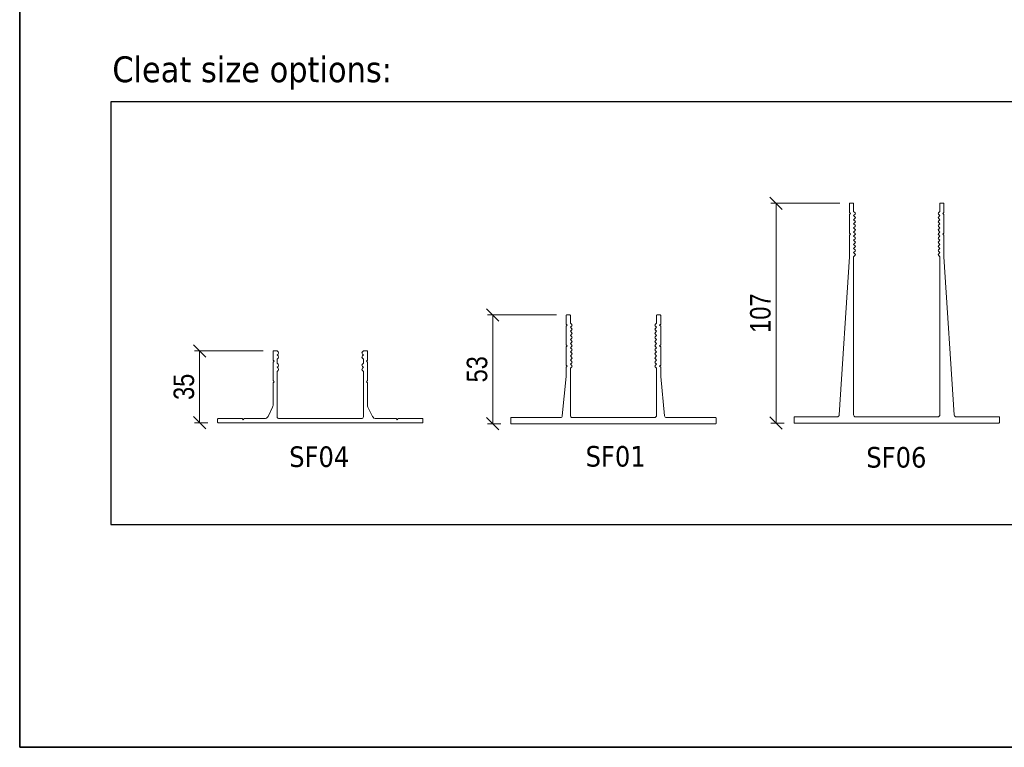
# Model space of a CAD drawing. Header units: millimetres. Extents: x 15 to 3247, y -45 to 876.
# Tile 1 of 12: x 15 to 303, y 15 to 228. Entities that reach past the tile are written whole.
import ezdxf

# ---------------------------------------------------------------- set-up
doc = ezdxf.new("R2010")
doc.units = ezdxf.units.MM
doc.header["$LTSCALE"] = 3
doc.layers.get('0').update_dxf_attribs({"lineweight": 18, "true_color": 0x2a2a2a})
for name, color, linetype, lineweight in [('Border (ISO)', 7, 'Continuous', 35), ('Dimension (ISO)', 7, 'Continuous', 5), ('Sketch Geometry (ISO)', 7, 'Continuous', 25), ('Symbol (ISO)', 7, 'Continuous', 25), ('Visible (ISO)', 7, 'Continuous', 13)]:
    doc.layers.add(name, color=color, linetype=linetype, lineweight=lineweight)
doc.styles.add('_Text_Narrow_Small', font='ARIALN.TTF')
doc.styles.add('Note Text (ISO)', font='tahoma.ttf')
doc.styles.add('Text Style41', font='tahoma.ttf')
doc.dimstyles.new('_Dim-20', dxfattribs={"dimscale": 3, "dimtxt": 2, "dimasz": 1.2, "dimexe": 0.5, "dimexo": 1, "dimgap": 0.5, "dimtad": 1, "dimdec": 1, "dimrnd": 1e-08, "dimdsep": 46, "dimtxsty": '_Text_Narrow_Small', "dimblk": 'OBLIQUE', "dimcen": 0.09, "dimclrd": 256, "dimclre": 256, "dimclrt": 256, "dimadec": 1, "dimazin": 0, "dimtfac": 10, "dimtdec": 0, "dimtmove": 0, "dimatfit": 3, "dimldrblk": 'Filled-1', "dimfxl": 1, "dimtolj": 1, "dimlwd": 0, "dimlwe": 0, "dimarcsym": 0})

# ---------------------------------------------------------------- blocks, each defined once
blk = doc.blocks.new('Borders Border')
at = {"layer": 'Border (ISO)'}
for p, q in [((5, 5), (5, 292)), ((415, 5), (5, 5))]:
    blk.add_line(p, q, dxfattribs=at)
blk = doc.blocks.new('_Oblique')
at = {"color": 0, "linetype": 'ByBlock', "lineweight": -2}
blk.add_line((-0.5, -0.5), (0.5, 0.5), dxfattribs=at)
blk = doc.blocks.new('*D42')
at = {"layer": 'Defpoints', "color": 0, "transparency": 16777216}
for p in [(257.68, 173.92), (236.08, 109.72), (241.48, 109.72)]:
    blk.add_point(p, dxfattribs=at)
at = {"layer": 'Dimension (ISO)', "lineweight": 0, "transparency": 16777216}
for p, q in [((254.68, 173.92), (234.58, 173.92)), ((236.08, 173.92), (236.08, 109.72)), ((238.48, 109.72), (234.58, 109.72))]:
    blk.add_line(p, q, dxfattribs=at)
at = {"layer": 'Dimension (ISO)', "lineweight": 0, "transparency": 16777216, "xscale": 3.600000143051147, "yscale": 3.600000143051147, "zscale": 3.600000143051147}
for p, rotation in [((236.08, 173.92), 90), ((236.08, 109.72), 270)]:
    blk.add_blockref('_Oblique', p, dxfattribs=dict(at, rotation=rotation))
at = {"layer": 'Dimension (ISO)', "lineweight": 5, "transparency": 16777216, "insert": (231.52, 141.82), "char_height": 6, "attachment_point": 5, "rotation": 90, "style": '_Text_Narrow_Small'}
blk.add_mtext('\\A1;107', dxfattribs=at)
blk = doc.blocks.new('Filled-1')
at = {"color": 0}
for p, q in [((0, 0), (-1, 0.167)), ((-1, 0.167), (-1, -0.167)), ((-1, 0), (0, 0)), ((-1, -0.167), (0, 0))]:
    blk.add_line(p, q, dxfattribs=at)
at = {"color": 0, "flags": 128}
blk.add_lwpolyline([(-1, -0.167), (0, 0), (-1, 0.167), (-1, -0.167)], dxfattribs=at)
at = {"color": 0}
blk.add_solid([(-1, -0.167), (0, 0), (-1, 0.167), (-1, -0.167)], dxfattribs=at)
blk = doc.blocks.new('MyDek_CleatSizeOptions')
at = {"layer": 'Sketch Geometry (ISO)'}
for p, q in [((65.999, 21.294), (-65.999, 21.294)), ((-65.999, 21.294), (-65.999, -21.294)), ((-65.999, -21.294), (65.999, -21.294))]:
    blk.add_line(p, q, dxfattribs=at)
at = {"layer": 'Symbol (ISO)', "insert": (-65.866, 25.868), "char_height": 2.6, "attachment_point": 1, "style": 'Note Text (ISO)'}
blk.add_mtext('\\fTahoma|b0|i0;\\H2.6000;Cleat size options:', dxfattribs=at)
blk = doc.blocks.new('*D43')
at = {"layer": 'Defpoints', "color": 0, "transparency": 16777216}
for p in [(174.88, 141.32), (153.28, 109.52), (158.68, 109.52)]:
    blk.add_point(p, dxfattribs=at)
at = {"layer": 'Dimension (ISO)', "lineweight": 0, "transparency": 16777216}
for p, q in [((171.88, 141.32), (151.78, 141.32)), ((153.28, 141.32), (153.28, 109.52)), ((155.68, 109.52), (151.78, 109.52))]:
    blk.add_line(p, q, dxfattribs=at)
at = {"layer": 'Dimension (ISO)', "lineweight": 0, "transparency": 16777216, "xscale": 3.600000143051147, "yscale": 3.600000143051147, "zscale": 3.600000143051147}
for p, rotation in [((153.28, 141.32), 90), ((153.28, 109.52), 270)]:
    blk.add_blockref('_Oblique', p, dxfattribs=dict(at, rotation=rotation))
at = {"layer": 'Dimension (ISO)', "lineweight": 5, "transparency": 16777216, "insert": (148.71, 125.42), "char_height": 6, "attachment_point": 5, "rotation": 90, "style": '_Text_Narrow_Small'}
blk.add_mtext('\\A1;53', dxfattribs=at)
blk = doc.blocks.new('*D44')
at = {"layer": 'Defpoints', "color": 0, "transparency": 16777216}
for p in [(89.17, 130.81), (67.57, 109.81), (72.97, 109.81)]:
    blk.add_point(p, dxfattribs=at)
at = {"layer": 'Dimension (ISO)', "lineweight": 0, "transparency": 16777216}
for p, q in [((86.17, 130.81), (66.07, 130.81)), ((67.57, 130.81), (67.57, 109.81)), ((69.97, 109.81), (66.07, 109.81))]:
    blk.add_line(p, q, dxfattribs=at)
at = {"layer": 'Dimension (ISO)', "lineweight": 0, "transparency": 16777216, "xscale": 3.600000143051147, "yscale": 3.600000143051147, "zscale": 3.600000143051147}
for p, rotation in [((67.57, 130.81), 90), ((67.57, 109.81), 270)]:
    blk.add_blockref('_Oblique', p, dxfattribs=dict(at, rotation=rotation))
at = {"layer": 'Dimension (ISO)', "lineweight": 5, "transparency": 16777216, "insert": (63.01, 120.31), "char_height": 6, "attachment_point": 5, "rotation": 90, "style": '_Text_Narrow_Small'}
blk.add_mtext('\\A1;35', dxfattribs=at)

msp = doc.modelspace()

# ---------------------------------------------------------------- linework, layer by layer
at = {"layer": 'Visible (ISO)'}
for p, q in [((257.559, 173.804), (257.559, 171.224)), ((258.639, 173.924), (257.679, 173.924)), ((258.759, 171.524), (258.759, 173.804)), ((283.959, 173.804), (283.959, 171.524)), ((285.039, 173.924), (284.079, 173.924)), ((285.159, 171.224), (285.159, 173.804)), ((257.559, 171.224), (257.859, 170.924)), ((257.859, 170.924), (257.559, 170.624)), ((257.559, 170.624), (257.559, 165.224)), ((259.189, 171.094), (258.759, 171.524)), ((258.759, 170.324), (259.189, 170.755)), ((259.189, 169.894), (258.759, 170.324)), ((283.959, 171.524), (283.529, 171.094)), ((283.529, 170.755), (283.959, 170.324)), ((283.959, 170.324), (283.529, 169.894)), ((284.859, 170.924), (285.159, 171.224)), ((285.159, 170.624), (284.859, 170.924)), ((285.159, 165.224), (285.159, 170.624)), ((258.759, 169.124), (259.189, 169.555)), ((259.189, 168.694), (258.759, 169.124)), ((258.759, 167.924), (259.189, 168.355)), ((259.189, 167.494), (258.759, 167.924)), ((258.759, 166.724), (259.189, 167.155)), ((283.529, 169.555), (283.959, 169.124)), ((283.959, 169.124), (283.529, 168.694)), ((283.529, 168.355), (283.959, 167.924)), ((283.959, 167.924), (283.529, 167.494)), ((283.529, 167.155), (283.959, 166.724)), ((257.559, 165.224), (257.859, 164.924)), ((257.859, 164.924), (257.559, 164.624)), ((257.559, 164.624), (257.559, 158.324)), ((259.189, 166.294), (258.759, 166.724)), ((258.759, 165.524), (259.189, 165.955)), ((259.189, 165.094), (258.759, 165.524)), ((258.759, 164.324), (259.189, 164.755)), ((259.189, 163.894), (258.759, 164.324)), ((283.959, 166.724), (283.529, 166.294)), ((283.529, 165.955), (283.959, 165.524)), ((283.959, 165.524), (283.529, 165.094)), ((283.529, 164.755), (283.959, 164.324)), ((283.959, 164.324), (283.529, 163.894)), ((284.859, 164.924), (285.159, 165.224)), ((285.159, 164.624), (284.859, 164.924)), ((285.159, 158.324), (285.159, 164.624)), ((258.759, 163.124), (259.189, 163.555)), ((259.189, 162.694), (258.759, 163.124)), ((258.759, 161.924), (259.189, 162.355)), ((259.189, 161.494), (258.759, 161.924)), ((283.529, 163.555), (283.959, 163.124)), ((283.959, 163.124), (283.529, 162.694)), ((283.529, 162.355), (283.959, 161.924)), ((283.959, 161.924), (283.529, 161.494)), ((257.559, 158.324), (254.557, 112.086)), ((258.759, 160.724), (259.189, 161.155)), ((259.189, 160.294), (258.759, 160.724)), ((258.759, 159.524), (259.189, 159.955)), ((259.189, 159.094), (258.759, 159.524)), ((258.759, 158.324), (259.189, 158.755)), ((258.759, 112.124), (258.759, 158.324)), ((283.529, 161.155), (283.959, 160.724)), ((283.959, 160.724), (283.529, 160.294)), ((283.529, 159.955), (283.959, 159.524)), ((283.959, 159.524), (283.529, 159.094)), ((283.529, 158.755), (283.959, 158.324)), ((283.959, 158.324), (283.959, 112.124)), ((288.161, 112.086), (285.159, 158.324)), ((174.756, 141.196), (174.756, 138.616)), ((175.836, 141.316), (174.876, 141.316)), ((175.956, 138.916), (175.956, 141.196)), ((201.156, 141.196), (201.156, 138.916)), ((202.236, 141.316), (201.276, 141.316)), ((202.356, 138.616), (202.356, 141.196)), ((174.756, 138.616), (175.056, 138.316)), ((175.056, 138.316), (174.756, 138.016)), ((176.387, 138.486), (175.956, 138.916)), ((175.956, 137.716), (176.387, 138.146)), ((201.156, 138.916), (200.726, 138.486)), ((200.726, 138.146), (201.156, 137.716)), ((202.056, 138.316), (202.356, 138.616)), ((202.356, 138.016), (202.056, 138.316)), ((174.756, 138.016), (174.756, 132.616)), ((176.387, 137.286), (175.956, 137.716)), ((175.956, 136.516), (176.387, 136.946)), ((176.387, 136.086), (175.956, 136.516)), ((175.956, 135.316), (176.387, 135.746)), ((176.387, 134.886), (175.956, 135.316)), ((201.156, 137.716), (200.726, 137.286)), ((200.726, 136.946), (201.156, 136.516)), ((201.156, 136.516), (200.726, 136.086)), ((200.726, 135.746), (201.156, 135.316)), ((201.156, 135.316), (200.726, 134.886)), ((202.356, 132.616), (202.356, 138.016)), ((174.756, 132.616), (175.056, 132.316)), ((175.956, 134.116), (176.387, 134.546)), ((176.387, 133.686), (175.956, 134.116)), ((175.956, 132.916), (176.387, 133.346)), ((176.387, 132.486), (175.956, 132.916)), ((200.726, 134.546), (201.156, 134.116)), ((201.156, 134.116), (200.726, 133.686)), ((200.726, 133.346), (201.156, 132.916)), ((201.156, 132.916), (200.726, 132.486)), ((202.056, 132.316), (202.356, 132.616)), ((89.05, 130.687), (89.05, 128.107)), ((90.25, 130.807), (89.17, 130.807)), ((90.511, 130.547), (90.25, 130.807)), ((90.25, 129.607), (90.511, 129.868)), ((90.511, 129.347), (90.25, 129.607)), ((115.45, 130.807), (115.19, 130.547)), ((115.19, 129.868), (115.45, 129.607)), ((115.45, 129.607), (115.19, 129.347)), ((116.53, 130.807), (115.45, 130.807)), ((116.65, 128.107), (116.65, 130.687)), ((175.056, 132.316), (174.756, 132.016)), ((174.756, 132.016), (174.756, 126.616)), ((175.956, 131.716), (176.387, 132.146)), ((176.387, 131.286), (175.956, 131.716)), ((175.956, 130.516), (176.387, 130.946)), ((176.387, 130.086), (175.956, 130.516)), ((175.956, 129.316), (176.387, 129.746)), ((200.726, 132.146), (201.156, 131.716)), ((201.156, 131.716), (200.726, 131.286)), ((200.726, 130.946), (201.156, 130.516)), ((201.156, 130.516), (200.726, 130.086)), ((200.726, 129.746), (201.156, 129.316)), ((202.356, 132.016), (202.056, 132.316)), ((202.356, 126.616), (202.356, 132.016)), ((89.05, 128.107), (89.35, 127.807)), ((89.35, 127.807), (89.05, 127.507)), ((89.05, 127.507), (89.05, 122.107)), ((90.25, 128.407), (90.511, 128.668)), ((90.25, 127.207), (90.25, 128.407)), ((90.511, 126.947), (90.25, 127.207)), ((115.19, 128.668), (115.45, 128.407)), ((115.45, 127.207), (115.19, 126.947)), ((115.45, 128.407), (115.45, 127.207)), ((116.35, 127.807), (116.65, 128.107)), ((116.65, 127.507), (116.35, 127.807)), ((116.65, 122.107), (116.65, 127.507)), ((176.387, 128.886), (175.956, 129.316)), ((175.956, 128.116), (176.387, 128.546)), ((176.387, 127.686), (175.956, 128.116)), ((175.956, 126.916), (176.387, 127.346)), ((176.387, 126.486), (175.956, 126.916)), ((201.156, 129.316), (200.726, 128.886)), ((200.726, 128.546), (201.156, 128.116)), ((201.156, 128.116), (200.726, 127.686)), ((200.726, 127.346), (201.156, 126.916)), ((201.156, 126.916), (200.726, 126.486)), ((90.25, 126.007), (90.511, 126.268)), ((90.511, 125.747), (90.25, 126.007)), ((90.25, 124.807), (90.511, 125.068)), ((90.25, 111.607), (90.25, 124.807)), ((115.19, 126.268), (115.45, 126.007)), ((115.45, 126.007), (115.19, 125.747)), ((115.19, 125.068), (115.45, 124.807)), ((115.45, 124.807), (115.45, 111.607)), ((174.756, 126.616), (175.056, 126.316)), ((175.056, 126.316), (174.756, 126.016)), ((174.756, 126.016), (174.756, 123.316)), ((175.956, 125.716), (176.387, 126.146)), ((175.956, 111.916), (175.956, 125.716)), ((200.726, 126.146), (201.156, 125.716)), ((201.156, 125.716), (201.156, 111.916)), ((202.056, 126.316), (202.356, 126.616)), ((202.356, 126.016), (202.056, 126.316)), ((202.356, 123.316), (202.356, 126.016)), ((89.05, 122.107), (89.35, 121.807)), ((89.35, 121.807), (89.05, 121.507)), ((89.05, 121.507), (89.05, 114.891)), ((116.35, 121.807), (116.65, 122.107)), ((116.65, 121.507), (116.35, 121.807)), ((116.65, 114.891), (116.65, 121.507)), ((174.756, 123.316), (173.61, 111.856)), ((203.502, 111.856), (202.356, 123.316)), ((87.582, 111.671), (88.924, 114.354)), ((116.777, 114.354), (118.119, 111.671)), ((72.85, 110.887), (72.85, 109.927)), ((80.05, 111.007), (72.97, 111.007)), ((72.97, 109.807), (132.73, 109.807)), ((80.35, 110.707), (80.05, 111.007)), ((80.65, 111.007), (80.35, 110.707)), ((86.509, 111.007), (80.65, 111.007)), ((114.85, 111.007), (90.85, 111.007)), ((125.05, 111.007), (119.192, 111.007)), ((125.35, 110.707), (125.05, 111.007)), ((125.65, 111.007), (125.35, 110.707)), ((132.73, 111.007), (125.65, 111.007)), ((132.85, 109.927), (132.85, 110.887)), ((158.556, 111.196), (158.556, 109.636)), ((173.013, 111.316), (158.676, 111.316)), ((158.676, 109.516), (218.436, 109.516)), ((200.556, 111.316), (176.556, 111.316)), ((218.436, 111.316), (204.099, 111.316)), ((218.556, 109.636), (218.556, 111.196)), ((241.359, 111.404), (241.359, 109.844)), ((253.959, 111.524), (241.479, 111.524)), ((241.479, 109.724), (301.239, 109.724)), ((283.359, 111.524), (259.359, 111.524)), ((301.239, 111.524), (288.759, 111.524)), ((301.359, 109.844), (301.359, 111.404))]:
    msp.add_line(p, q, dxfattribs=at)
for centre, radius, start, end in [((257.679, 173.804), 0.12, 90, 180), ((258.639, 173.804), 0.12, 0, 90), ((284.079, 173.804), 0.12, 90, 180), ((285.039, 173.804), 0.12, 0, 90), ((259.02, 170.924), 0.24, 315, 45), ((259.02, 169.724), 0.24, 315, 45), ((283.699, 170.924), 0.24, 135, 225), ((283.699, 169.724), 0.24, 135, 225), ((259.02, 168.524), 0.24, 315, 45), ((259.02, 167.324), 0.24, 315, 45), ((283.699, 168.524), 0.24, 135, 225), ((283.699, 167.324), 0.24, 135, 225), ((259.02, 166.124), 0.24, 315, 45), ((259.02, 164.924), 0.24, 315, 45), ((283.699, 166.124), 0.24, 135, 225), ((283.699, 164.924), 0.24, 135, 225), ((259.02, 163.724), 0.24, 315, 45), ((259.02, 162.524), 0.24, 315, 45), ((259.02, 161.324), 0.24, 315, 45), ((283.699, 163.724), 0.24, 135, 225), ((283.699, 162.524), 0.24, 135, 225), ((283.699, 161.324), 0.24, 135, 225), ((259.02, 160.124), 0.24, 315, 45), ((259.02, 158.924), 0.24, 315, 45), ((283.699, 160.124), 0.24, 135, 225), ((283.699, 158.924), 0.24, 135, 225), ((174.876, 141.196), 0.12, 90, 180), ((175.836, 141.196), 0.12, 0, 90), ((201.276, 141.196), 0.12, 90, 180), ((202.236, 141.196), 0.12, 0, 90), ((176.217, 138.316), 0.24, 315, 45), ((200.896, 138.316), 0.24, 135, 225), ((176.217, 137.116), 0.24, 315, 45), ((176.217, 135.916), 0.24, 315, 45), ((200.896, 137.116), 0.24, 135, 225), ((200.896, 135.916), 0.24, 135, 225), ((176.217, 134.716), 0.24, 315, 45), ((176.217, 133.516), 0.24, 315, 45), ((176.217, 132.316), 0.24, 315, 45), ((200.896, 134.716), 0.24, 135, 225), ((200.896, 133.516), 0.24, 135, 225), ((200.896, 132.316), 0.24, 135, 225), ((89.17, 130.687), 0.12, 90, 180), ((90.172, 130.207), 0.48, 315, 45), ((115.529, 130.207), 0.48, 135, 225), ((116.53, 130.687), 0.12, 0, 90), ((176.217, 131.116), 0.24, 315, 45), ((176.217, 129.916), 0.24, 315, 45), ((200.896, 131.116), 0.24, 135, 225), ((200.896, 129.916), 0.24, 135, 225), ((90.172, 129.007), 0.48, 315, 45), ((90.172, 126.607), 0.48, 315, 45), ((115.529, 129.007), 0.48, 135, 225), ((115.529, 126.607), 0.48, 135, 225), ((176.217, 128.716), 0.24, 315, 45), ((176.217, 127.516), 0.24, 315, 45), ((200.896, 128.716), 0.24, 135, 225), ((200.896, 127.516), 0.24, 135, 225), ((90.172, 125.407), 0.48, 315, 45), ((115.529, 125.407), 0.48, 135, 225), ((176.217, 126.316), 0.24, 315, 45), ((200.896, 126.316), 0.24, 135, 225), ((87.85, 114.891), 1.2, 333.43495, 0), ((117.85, 114.891), 1.2, 180, 206.56505), ((72.97, 110.887), 0.12, 90, 180), ((72.97, 109.927), 0.12, 180, 270), ((86.509, 112.207), 1.2, 270, 333.43495), ((90.85, 111.607), 0.6, 180, 270), ((114.85, 111.607), 0.6, 270, 0), ((119.192, 112.207), 1.2, 206.56505, 270), ((132.73, 110.887), 0.12, 0, 90), ((132.73, 109.927), 0.12, 270, 0), ((158.676, 111.196), 0.12, 90, 180), ((158.676, 109.636), 0.12, 180, 270), ((173.013, 111.916), 0.6, 270, 354.28941), ((176.556, 111.916), 0.6, 180, 270), ((200.556, 111.916), 0.6, 270, 0), ((204.099, 111.916), 0.6, 185.71059, 270), ((218.436, 111.196), 0.12, 0, 90), ((218.436, 109.636), 0.12, 270, 0), ((241.479, 111.404), 0.12, 90, 180), ((241.479, 109.844), 0.12, 180, 270), ((253.959, 112.124), 0.6, 270, 356.28582), ((259.359, 112.124), 0.6, 180, 270), ((283.359, 112.124), 0.6, 270, 0), ((288.759, 112.124), 0.6, 183.71418, 270), ((301.239, 111.404), 0.12, 0, 90), ((301.239, 109.844), 0.12, 270, 0)]:
    msp.add_arc(centre, radius, start, end, dxfattribs=at)

# ---------------------------------------------------------------- block references
for name, p, xscale, yscale, zscale in [('Borders Border', (0, 0), 3, 3, 3), ('MyDek_CleatSizeOptions', (233.079, 141.824), 2.899927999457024, 2.899927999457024, 2.899927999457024)]:
    msp.add_blockref(name, p, dxfattribs=dict(xscale=xscale, yscale=yscale, zscale=zscale))

# ---------------------------------------------------------------- texts
at = {"layer": 'Symbol (ISO)', "char_height": 6, "attachment_point": 7, "style": 'Text Style41'}
for s, insert in [('SF04', (93.768, 96.78)), ('SF01', (180.407, 96.893)), ('SF06', (262.467, 96.606))]:
    msp.add_mtext(s, dxfattribs=dict(at, insert=insert))

# ---------------------------------------------------------------- dimensions: what is measured, and where the dimension line sits
at = {"layer": 'Dimension (ISO)', "lineweight": 5}
for base, p1, p2, angle, picture, middle in [((236.079, 109.724), (257.679, 173.924), (241.479, 109.724), 90, '*D42', (236.079, 141.824)), ((153.276, 109.516), (174.876, 141.316), (158.676, 109.516), 270, '*D43', (153.276, 125.416)), ((67.57, 109.807), (89.17, 130.807), (72.97, 109.807), 90, '*D44', (67.57, 120.307))]:
    dim = msp.add_linear_dim(base=base, p1=p1, p2=p2, angle=angle, dimstyle='_Dim-20', override={"dimgap": 0.5, "dimdec": 1, "dimlfac": 1.666667, "dimtol": 0, "dimlim": 0, "dimtp": 0, "dimtm": 0, "dimtdec": 0, "dimtofl": 0, "dimatfit": 1}, dxfattribs=at)
    dim.commit()
    dim.dimension.update_dxf_attribs({"geometry": picture, "text_midpoint": middle, "dimtype": 160})

doc.saveas('drawing.dxf')
